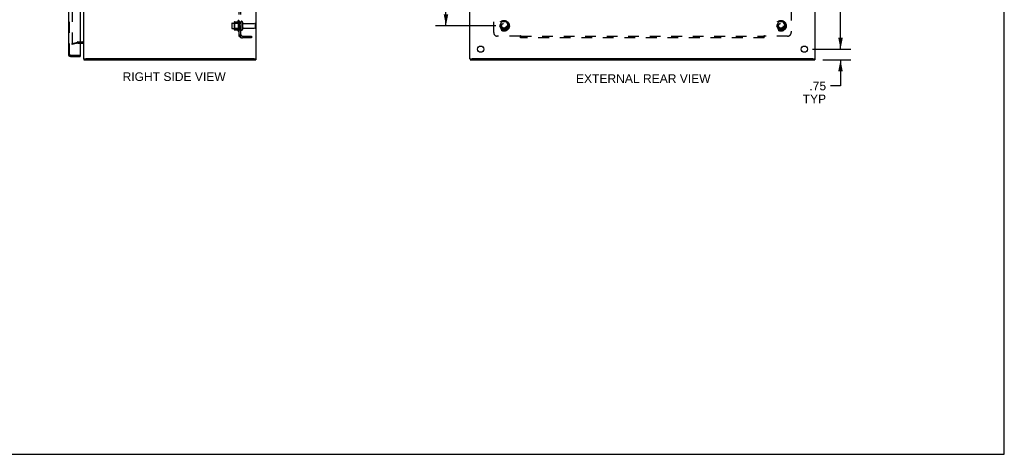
# Model space of a CAD drawing. Header units: inches. Extents: x 0 to 136, y 0 to 88.
# Tile 13 of 14: x 68 to 136, y 0 to 30. Entities that reach past the tile are written whole.
import ezdxf

# ---------------------------------------------------------------- set-up
doc = ezdxf.new("R2010")
doc.units = ezdxf.units.IN
doc.header["$LTSCALE"] = 7.48
doc.header["$MEASUREMENT"] = 0
doc.linetypes.add('HIDDEN', pattern=[0.2, 0.1, -0.1])
doc.layers.get('0').update_dxf_attribs({"linetype": 'CONTINUOUS'})
for name, color, linetype in [('DEFAULT_2', 8, 'HIDDEN'), ('DIMENSIONS', 7, 'CONTINUOUS'), ('DOOR_ASSEMBLY', 7, 'CONTINUOUS'), ('SUBPANEL', 7, 'CONTINUOUS')]:
    doc.layers.add(name, color=color, linetype=linetype)
doc.styles.get("Standard").update_dxf_attribs({"font": 'arial.ttf'})
doc.dimstyles.new('DIMSTYLE_1', dxfattribs={"dimtxt": 0.6, "dimasz": 0.8, "dimexe": 0.09, "dimexo": 0.07, "dimgap": 0.0375, "dimtad": 0, "dimtih": 1, "dimtoh": 1, "dimzin": 4, "dimdsep": 46, "dimtxsty": 'Standard', "dimblk": '_FILLED', "dimblk1": '_FILLED', "dimblk2": '_FILLED', "dimcen": 0.09, "dimadec": 3, "dimazin": 1, "dimtfac": 1, "dimtdec": 3, "dimtofl": 0, "dimtmove": 0, "dimatfit": 3, "dimldrblk": '_FILLED', "dimfxl": 0, "dimtolj": 1, "dimtzin": 4, "dimarcsym": 0})

# ---------------------------------------------------------------- blocks, each defined once
blk = doc.blocks.new('_FILLED')
at = {"color": 0, "linetype": 'ByBlock'}
blk.add_solid([(0, 0), (-1, 0.2), (-1, -0.2)], dxfattribs=at)
blk = doc.blocks.new('*D2')
at = {"layer": 'DIMENSIONS', "color": 2, "linetype": 'Continuous'}
for p, q in [((122.656, 62.681), (125.334, 62.681)), ((124.614, 62.681), (124.614, 46.031)), ((124.614, 28.181), (124.614, 44.831)), ((122.656, 28.181), (125.334, 28.181))]:
    blk.add_line(p, q, dxfattribs=at)
at = {"layer": 'DIMENSIONS', "color": 2, "linetype": 'Continuous', "xscale": 0.8, "yscale": 0.8, "zscale": 0.8}
for p, rotation in [((124.614, 62.681), 90), ((124.614, 28.181), 270)]:
    blk.add_blockref('_FILLED', p, dxfattribs=dict(at, rotation=rotation))
at = {"layer": 'DIMENSIONS', "color": 2, "linetype": 'Continuous', "insert": (124.614, 45.731), "char_height": 0.6, "width": 2.09665, "attachment_point": 2, "line_spacing_factor": 0.9}
blk.add_mtext('34.50', dxfattribs=at)
blk = doc.blocks.new('*D8')
at = {"layer": 'DIMENSIONS', "color": 2, "linetype": 'Continuous'}
for p, q in [((124.614, 28.181), (124.614, 29.781)), ((122.656, 28.181), (125.334, 28.181)), ((123.391, 27.431), (125.334, 27.431)), ((124.614, 27.431), (124.614, 25.622)), ((124.614, 25.622), (123.914, 25.622))]:
    blk.add_line(p, q, dxfattribs=at)
at = {"layer": 'DIMENSIONS', "color": 2, "linetype": 'Continuous', "xscale": 0.8, "yscale": 0.8, "zscale": 0.8}
for p, rotation in [((124.614, 28.181), 270), ((124.614, 27.431), 90)]:
    blk.add_blockref('_FILLED', p, dxfattribs=dict(at, rotation=rotation))
at = {"layer": 'DIMENSIONS', "color": 2, "linetype": 'Continuous', "insert": (123.614, 25.922), "char_height": 0.6, "width": 1.62602, "attachment_point": 3, "line_spacing_factor": 0.9}
blk.add_mtext('.75\\PTYP', dxfattribs=at)
blk = doc.blocks.new('*D13')
at = {"layer": 'DIMENSIONS', "color": 2, "linetype": 'Continuous'}
for p, q in [((100.661, 61.056), (96.466, 61.056)), ((97.186, 61.056), (97.186, 46.031)), ((97.186, 29.806), (97.186, 44.831)), ((100.661, 29.806), (96.466, 29.806))]:
    blk.add_line(p, q, dxfattribs=at)
at = {"layer": 'DIMENSIONS', "color": 2, "linetype": 'Continuous', "xscale": 0.8, "yscale": 0.8, "zscale": 0.8}
for p, rotation in [((97.186, 61.056), 90), ((97.186, 29.806), 270)]:
    blk.add_blockref('_FILLED', p, dxfattribs=dict(at, rotation=rotation))
at = {"layer": 'DIMENSIONS', "color": 2, "linetype": 'Continuous', "insert": (97.186, 45.731), "char_height": 0.6, "width": 2.09665, "attachment_point": 2, "line_spacing_factor": 0.9}
blk.add_mtext('31.25', dxfattribs=at)

msp = doc.modelspace()

# ---------------------------------------------------------------- linework, layer by layer
at = {"color": 7, "linetype": 'Continuous'}
for p, q in [((136, 0), (136, 88)), ((72.003, 27.506), (72.148, 27.506)), ((72.023, 27.506), (72.023, 27.431)), ((83.848, 27.506), (84.003, 27.506)), ((83.973, 27.506), (83.973, 27.431)), ((98.846, 27.506), (98.996, 27.506)), ((98.871, 27.506), (98.871, 27.431)), ((122.696, 27.506), (122.846, 27.506)), ((122.821, 27.506), (122.821, 27.431)), ((0, 0), (136, 0))]:
    msp.add_line(p, q, dxfattribs=at)
at = {"color": 3, "linetype": 'Continuous'}
for p, q in [((72.003, 27.506), (72.003, 63.356)), ((84.003, 27.506), (84.003, 63.356)), ((98.846, 27.506), (98.846, 63.356)), ((122.846, 27.506), (122.846, 63.356)), ((71.761, 28.606), (71.933, 28.606)), ((72.023, 27.431), (83.973, 27.431)), ((83.848, 27.506), (72.158, 27.506)), ((98.871, 27.431), (122.821, 27.431)), ((122.691, 27.506), (99.001, 27.506))]:
    msp.add_line(p, q, dxfattribs=at)
for centre in [(99.596, 28.181), (122.096, 28.181)]:
    msp.add_circle(centre, 0.219, dxfattribs=at)
msp.add_arc((71.933, 28.536), 0.07, 0, 90, dxfattribs=at)
at = {"layer": 'DEFAULT_2', "color": 8, "linetype": 'HIDDEN'}
for p, q in [((71.191, 62.255), (71.191, 28.606)), ((82.733, 30.162), (82.733, 29.45)), ((82.803, 30.14), (82.803, 29.472)), ((82.303, 29.963), (82.303, 29.648)), ((82.333, 29.993), (82.928, 29.993)), ((82.333, 29.618), (82.928, 29.618)), ((82.467, 30.061), (82.467, 29.55)), ((82.487, 29.989), (82.467, 30.009)), ((82.487, 29.622), (82.467, 29.602)), ((82.478, 30.083), (82.706, 30.083)), ((82.478, 29.528), (82.706, 29.528)), ((82.783, 29.989), (82.487, 29.989)), ((82.487, 29.989), (82.487, 29.622)), ((82.783, 29.622), (82.487, 29.622)), ((82.783, 29.989), (82.803, 30.009)), ((82.783, 29.989), (82.783, 29.622)), ((82.783, 29.622), (82.803, 29.602)), ((82.928, 30.063), (82.928, 29.548)), ((83.038, 30.063), (83.038, 29.548)), ((83.101, 29.971), (83.898, 29.971)), ((83.101, 29.641), (83.898, 29.641)), ((83.928, 29.941), (83.928, 29.671)), ((101.058, 30.078), (100.903, 29.811)), ((100.903, 29.801), (101.058, 29.533)), ((101.375, 30.083), (101.066, 30.083)), ((101.375, 29.528), (101.066, 29.528)), ((101.538, 29.811), (101.384, 30.078)), ((101.384, 29.533), (101.538, 29.801)), ((120.308, 30.078), (120.153, 29.811)), ((120.153, 29.801), (120.308, 29.533)), ((120.625, 30.083), (120.316, 30.083)), ((120.625, 29.528), (120.316, 29.528)), ((120.788, 29.811), (120.634, 30.078)), ((120.634, 29.533), (120.788, 29.801)), ((71.191, 28.574), (71.575, 28.677)), ((71.21, 28.501), (71.191, 28.574)), ((71.595, 28.604), (71.21, 28.501)), ((71.605, 28.681), (71.933, 28.681)), ((71.605, 28.606), (71.761, 28.606))]:
    msp.add_line(p, q, dxfattribs=at)
for points in [[(71.191, 28.606), (71.191, 28.604), (71.191, 28.602), (71.192, 28.6), (71.192, 28.598), (71.193, 28.597)], [(71.21, 28.586), (71.209, 28.586), (71.207, 28.587), (71.205, 28.587), (71.203, 28.588), (71.202, 28.588), (71.2, 28.589), (71.198, 28.59), (71.197, 28.592), (71.196, 28.593), (71.194, 28.595), (71.193, 28.597)], [(71.215, 28.587), (71.213, 28.586), (71.211, 28.586), (71.21, 28.586)]]:
    msp.add_lwpolyline(points, dxfattribs=at)
for centre, radius in [((101.221, 29.806), 0.372), ((101.221, 29.806), 0.356), ((101.221, 29.806), 0.312), ((120.471, 29.806), 0.372), ((120.471, 29.806), 0.356), ((120.471, 29.806), 0.312), ((101.221, 29.806), 0.204), ((101.221, 29.806), 0.188), ((101.221, 29.806), 0.183), ((101.221, 29.806), 0.165), ((120.471, 29.806), 0.204), ((120.471, 29.806), 0.188), ((120.471, 29.806), 0.183), ((120.471, 29.806), 0.165)]:
    msp.add_circle(centre, radius, dxfattribs=at)
for centre, radius, start, end in [((83.334, 29.806), 0.698, 149.33687, 156.03207), ((82.765, 30.14), 0.0384, 0, 145.55034), ((82.983, 30.063), 0.055, 0, 180), ((82.333, 29.963), 0.03, 90, 180), ((82.333, 29.648), 0.03, 180, 270), ((82.609, 30.061), 0.141, 174.79195, 180), ((82.609, 29.55), 0.141, 180, 185.20805), ((82.478, 30.073), 0.01, 90, 174.80617), ((82.478, 29.538), 0.01, 185.19383, 270), ((82.687, 30.093), 0.01, 270, 336.03207), ((82.687, 29.518), 0.01, 23.96793, 90), ((83.334, 29.806), 0.698, 203.96793, 210.66313), ((82.765, 29.472), 0.0384, 214.44966, 360), ((82.983, 29.548), 0.055, 180, 360), ((83.101, 30.033), 0.0625, 180, 270), ((83.101, 29.578), 0.0625, 90, 180), ((83.898, 29.941), 0.03, 0, 90), ((83.898, 29.671), 0.03, 270, 360), ((100.912, 29.806), 0.01, 150.01268, 209.98829), ((101.066, 30.073), 0.01, 90.01235, 149.98915), ((101.066, 29.538), 0.01, 210.01204, 269.98872), ((101.375, 30.073), 0.01, 30.01204, 89.98872), ((101.375, 29.538), 0.01, 270.01235, 329.98915), ((101.529, 29.806), 0.01, 330.01268, 29.98829), ((120.162, 29.806), 0.01, 150.01268, 209.98829), ((120.316, 30.073), 0.01, 90.01235, 149.98915), ((120.316, 29.538), 0.01, 210.01204, 269.98872), ((120.625, 30.073), 0.01, 30.01204, 89.98872), ((120.625, 29.538), 0.01, 270.01235, 329.98915), ((120.779, 29.806), 0.01, 330.01268, 29.98829), ((71.605, 28.566), 0.115, 90, 105), ((71.605, 28.566), 0.04, 90, 105), ((71.933, 28.536), 0.145, 42.98581, 90)]:
    msp.add_arc(centre, radius, start, end, dxfattribs=at)
at = {"layer": 'DOOR_ASSEMBLY', "color": 3, "linetype": 'Continuous'}
for p, q in [((70.936, 63.036), (70.936, 27.826)), ((71.761, 63.091), (71.761, 27.771)), ((71.081, 27.681), (71.761, 27.681))]:
    msp.add_line(p, q, dxfattribs=at)
at = {"layer": 'DOOR_ASSEMBLY', "color": 8, "linetype": 'HIDDEN'}
for p, q in [((71.011, 27.826), (71.011, 63.036)), ((71.081, 27.756), (71.746, 27.756))]:
    msp.add_line(p, q, dxfattribs=at)
at = {"layer": 'DOOR_ASSEMBLY', "color": 7, "linetype": 'Continuous'}
for p, q in [((71.746, 27.756), (71.761, 27.756)), ((71.761, 27.756), (71.761, 27.681))]:
    msp.add_line(p, q, dxfattribs=at)
at = {"layer": 'DOOR_ASSEMBLY', "color": 3, "linetype": 'Continuous'}
for centre, radius, start, end in [((71.081, 27.826), 0.145, 180, 270), ((71.746, 27.771), 0.015, 270, 360)]:
    msp.add_arc(centre, radius, start, end, dxfattribs=at)
at = {"layer": 'DOOR_ASSEMBLY', "color": 8, "linetype": 'HIDDEN'}
msp.add_arc((71.081, 27.826), 0.07, 180, 270, dxfattribs=at)
at = {"layer": 'SUBPANEL', "color": 8, "linetype": 'HIDDEN'}
for p, q in [((82.803, 29.087), (82.803, 61.774)), ((82.928, 29.087), (82.928, 61.774)), ((100.502, 29.337), (100.502, 30.927)), ((121.189, 30.927), (121.189, 29.337)), ((82.928, 30.056), (82.803, 30.056)), ((82.928, 29.556), (82.803, 29.556)), ((82.928, 29.087), (82.803, 29.087)), ((82.857, 29.048), (82.954, 29.128)), ((82.946, 29.114), (82.942, 29.109)), ((83.04, 29.087), (83.678, 29.087)), ((83.678, 28.962), (83.04, 28.962)), ((83.678, 29.087), (83.678, 28.962)), ((102.342, 29.087), (100.752, 29.087)), ((102.377, 28.962), (102.377, 29.128)), ((102.377, 29.087), (119.314, 29.087)), ((119.314, 28.962), (102.377, 28.962)), ((119.314, 28.962), (119.314, 29.128)), ((119.331, 29.068), (119.336, 29.073)), ((119.336, 29.073), (119.339, 29.076)), ((120.939, 29.087), (119.35, 29.087))]:
    msp.add_line(p, q, dxfattribs=at)
for points in [[(82.832, 29.064), (82.826, 29.067), (82.823, 29.068), (82.82, 29.07), (82.817, 29.071), (82.814, 29.073), (82.812, 29.074), (82.809, 29.076), (82.807, 29.078), (82.806, 29.079), (82.805, 29.081), (82.804, 29.083), (82.804, 29.084), (82.804, 29.086), (82.803, 29.087)], [(82.857, 29.048), (82.856, 29.05), (82.854, 29.052), (82.851, 29.054), (82.849, 29.056), (82.846, 29.058), (82.843, 29.059), (82.839, 29.061), (82.836, 29.062), (82.832, 29.064)], [(82.932, 29.11), (82.932, 29.11), (82.932, 29.11), (82.932, 29.11), (82.932, 29.11), (82.932, 29.109), (82.931, 29.109), (82.931, 29.109), (82.93, 29.109), (82.93, 29.108), (82.929, 29.108), (82.929, 29.108), (82.928, 29.107), (82.928, 29.107), (82.927, 29.107), (82.927, 29.107), (82.926, 29.106), (82.925, 29.106), (82.925, 29.105), (82.924, 29.105), (82.923, 29.105), (82.923, 29.104), (82.922, 29.104), (82.921, 29.104), (82.921, 29.103), (82.92, 29.103), (82.919, 29.103), (82.918, 29.102), (82.918, 29.102), (82.917, 29.102), (82.916, 29.101), (82.915, 29.101), (82.915, 29.101), (82.914, 29.1), (82.913, 29.1), (82.912, 29.099), (82.911, 29.099), (82.91, 29.099), (82.909, 29.098), (82.908, 29.098), (82.908, 29.098), (82.907, 29.097), (82.906, 29.097), (82.905, 29.097), (82.904, 29.096), (82.903, 29.096), (82.902, 29.095), (82.901, 29.095), (82.9, 29.095), (82.899, 29.094), (82.898, 29.094), (82.897, 29.094), (82.896, 29.094), (82.895, 29.093), (82.895, 29.093), (82.894, 29.093), (82.893, 29.092), (82.892, 29.092), (82.891, 29.092), (82.89, 29.092), (82.889, 29.091), (82.888, 29.091), (82.887, 29.091), (82.887, 29.091), (82.886, 29.09), (82.885, 29.09), (82.884, 29.09), (82.883, 29.09), (82.882, 29.089), (82.882, 29.089), (82.881, 29.089), (82.88, 29.089), (82.879, 29.089), (82.878, 29.089), (82.878, 29.088), (82.877, 29.088), (82.876, 29.088), (82.875, 29.088), (82.875, 29.088), (82.874, 29.088), (82.873, 29.087), (82.872, 29.087), (82.872, 29.087), (82.871, 29.087), (82.87, 29.087), (82.87, 29.087), (82.87, 29.087), (82.869, 29.087), (82.869, 29.087)], [(82.869, 29.087), (82.869, 29.087), (82.869, 29.087), (82.869, 29.087), (82.869, 29.087), (82.869, 29.087), (82.869, 29.087), (82.869, 29.087), (82.87, 29.087), (82.87, 29.087), (82.871, 29.087), (82.871, 29.087), (82.872, 29.087)], [(82.942, 29.109), (82.94, 29.107), (82.938, 29.105), (82.936, 29.103), (82.935, 29.101), (82.933, 29.099), (82.932, 29.097), (82.931, 29.095), (82.93, 29.093), (82.929, 29.091), (82.929, 29.09), (82.929, 29.088), (82.928, 29.087)], [(82.929, 29.107), (82.929, 29.107), (82.929, 29.108), (82.93, 29.108), (82.93, 29.108), (82.931, 29.109), (82.931, 29.109), (82.931, 29.109), (82.932, 29.109), (82.932, 29.11), (82.932, 29.11), (82.932, 29.11), (82.932, 29.11), (82.932, 29.11)], [(82.954, 29.128), (82.954, 29.127), (82.954, 29.127), (82.954, 29.126), (82.954, 29.125), (82.954, 29.124), (82.954, 29.123), (82.953, 29.122), (82.952, 29.121), (82.951, 29.12), (82.95, 29.119), (82.949, 29.117), (82.948, 29.116), (82.946, 29.114)], [(102.354, 29.105), (102.351, 29.101), (102.35, 29.099), (102.349, 29.097), (102.348, 29.095), (102.346, 29.093), (102.345, 29.091), (102.344, 29.09), (102.343, 29.088), (102.342, 29.087)], [(102.355, 29.073), (102.352, 29.076), (102.35, 29.078), (102.349, 29.079), (102.347, 29.081), (102.345, 29.083), (102.344, 29.084), (102.343, 29.086), (102.342, 29.087)], [(102.377, 29.128), (102.375, 29.127), (102.374, 29.127), (102.373, 29.126), (102.371, 29.125), (102.37, 29.124), (102.369, 29.123), (102.367, 29.122), (102.366, 29.121), (102.365, 29.12), (102.363, 29.119), (102.362, 29.117), (102.361, 29.116), (102.36, 29.114), (102.359, 29.113), (102.357, 29.111), (102.356, 29.109), (102.355, 29.107), (102.354, 29.105)], [(102.377, 29.048), (102.375, 29.05), (102.374, 29.052), (102.373, 29.054), (102.371, 29.056), (102.37, 29.058), (102.368, 29.059), (102.367, 29.061), (102.366, 29.062), (102.364, 29.064), (102.363, 29.065), (102.361, 29.067), (102.36, 29.068), (102.355, 29.073)], [(119.314, 29.128), (119.316, 29.127), (119.317, 29.127), (119.319, 29.126), (119.32, 29.125), (119.321, 29.124), (119.323, 29.123), (119.324, 29.122), (119.325, 29.121), (119.327, 29.12), (119.328, 29.119), (119.329, 29.117), (119.33, 29.116), (119.332, 29.114), (119.333, 29.113), (119.334, 29.111), (119.335, 29.109), (119.336, 29.107), (119.337, 29.105), (119.34, 29.101)], [(119.314, 29.048), (119.316, 29.05), (119.317, 29.052), (119.319, 29.054), (119.32, 29.056), (119.321, 29.058), (119.323, 29.059), (119.324, 29.061), (119.326, 29.062), (119.327, 29.064), (119.329, 29.065), (119.33, 29.067), (119.331, 29.068)], [(119.339, 29.076), (119.341, 29.078), (119.343, 29.079), (119.344, 29.081), (119.346, 29.083), (119.347, 29.084), (119.349, 29.086), (119.35, 29.087)], [(119.34, 29.101), (119.341, 29.099), (119.342, 29.097), (119.344, 29.095), (119.345, 29.093), (119.346, 29.091), (119.347, 29.09), (119.349, 29.088), (119.35, 29.087)]]:
    msp.add_lwpolyline(points, dxfattribs=at)
for centre in [(101.221, 29.806), (120.471, 29.806)]:
    msp.add_circle(centre, 0.25, dxfattribs=at)
for centre, radius, start, end in [((83.04, 29.199), 0.237, 180, 270), ((83.04, 29.199), 0.112, 180, 270), ((100.752, 29.337), 0.25, 180, 270), ((120.939, 29.337), 0.25, 270, 360)]:
    msp.add_arc(centre, radius, start, end, dxfattribs=at)

# ---------------------------------------------------------------- texts
at = {"layer": 'DIMENSIONS', "color": 2, "linetype": 'Continuous', "char_height": 0.6, "attachment_point": 2, "line_spacing_factor": 0.9}
for s, insert, width in [('RIGHT SIDE VIEW', (78.289, 26.568), 7.15539), ('EXTERNAL REAR VIEW', (110.902, 26.436), 9.34126)]:
    msp.add_mtext(s, dxfattribs=dict(at, insert=insert, width=width))

# ---------------------------------------------------------------- dimensions: what is measured, and where the dimension line sits
at = {"layer": 'DIMENSIONS', "color": 2, "linetype": 'Continuous'}
for base, p1, p2, angle, picture, middle in [((124.614, 62.681), (122.586, 28.181), (122.586, 62.681), 90, '*D2', (124.613, 45.427)), ((97.186, 29.806), (100.731, 61.056), (100.731, 29.806), 270, '*D13', (97.187, 45.427))]:
    dim = msp.add_linear_dim(base=base, p1=p1, p2=p2, angle=angle, dimstyle='DIMSTYLE_1', dxfattribs=at)
    dim.commit()
    dim.dimension.update_dxf_attribs({"geometry": picture, "text_midpoint": middle, "dimtype": 160})
dim = msp.add_linear_dim(base=(124.614, 28.181), p1=(123.321, 27.431), p2=(122.586, 28.181), angle=90, text='<>\\PTYP', dimstyle='DIMSTYLE_1', dxfattribs=at)
dim.commit()
dim.dimension.update_dxf_attribs({"geometry": '*D8', "text_midpoint": (122.801, 25.172), "dimtype": 160})

doc.saveas('drawing.dxf')
